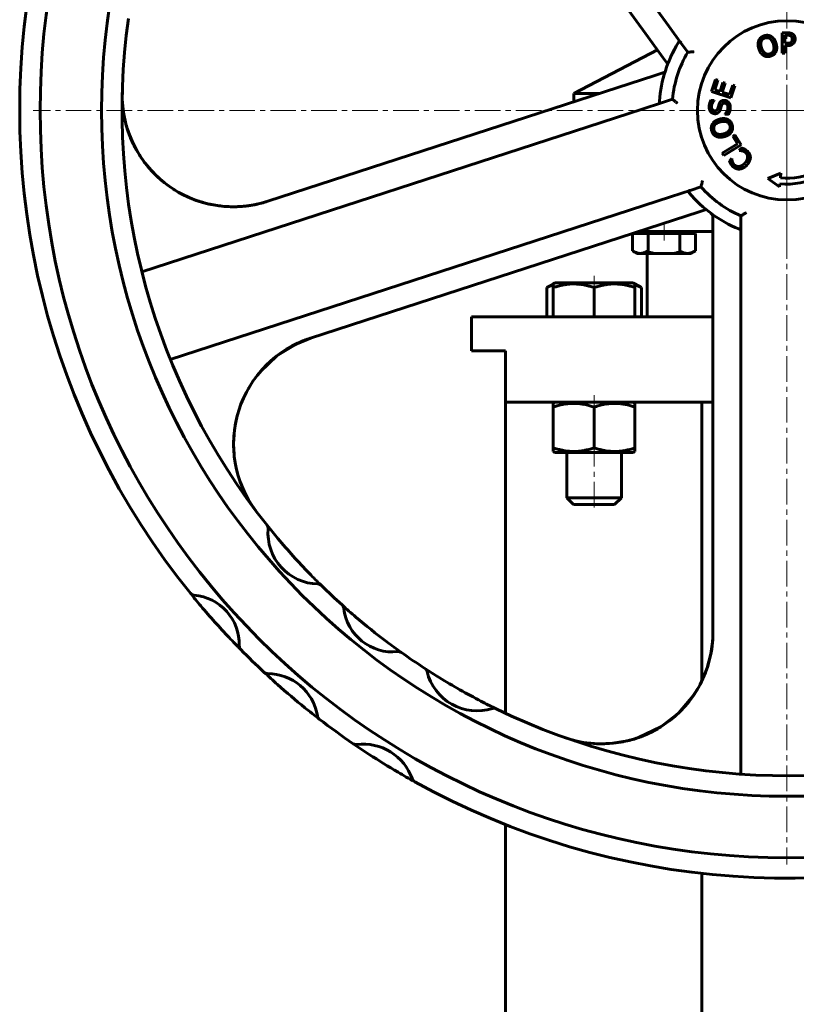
# Model space of a CAD drawing. Header units: millimetres. Extents: x -301 to 301, y -848 to 848.
# Tile 3 of 5: x -225 to 3, y 361 to 650. Entities that reach past the tile are written whole.
import ezdxf

# ---------------------------------------------------------------- set-up
doc = ezdxf.new("R2010")
doc.units = ezdxf.units.MM
for name, pattern in [('K5LT-1', [0]), ('K5LT_AXLED', [12, 7.5, -1.5, 1.5, -1.5]), ('K5LT_BASIC', [0])]:
    doc.linetypes.add(name, pattern=pattern)
doc.layers.add('Системный слой (1)', color=7, linetype='Continuous', true_color=0x6c6c6c)

# ---------------------------------------------------------------- blocks, each defined once
blk = doc.blocks.new('U0')
at = {"layer": 'Системный слой (1)', "color": 143, "linetype": 'K5LT_BASIC', "lineweight": 60, "true_color": 0x33acca}
for p, q in [((-67.97, 523.06), (-56.57, 523.06)), ((-56.57, 523.06), (-45.17, 523.06))]:
    blk.add_line(p, q, dxfattribs=at)
blk = doc.blocks.new('U1')
at = {"layer": 'Системный слой (1)', "color": 143, "linetype": 'K5LT_BASIC', "lineweight": 60, "true_color": 0x33acca}
for p, q in [((-143.77, 555), (-149.55, 551.44)), ((-139.73, 556.62), (-143.77, 555)), ((-149.55, 551.44), (-154.47, 546.73)), ((-154.47, 546.73), (-156, 544.81)), ((-161.1, 534.25), (-161.78, 531.16)), ((-161.78, 531.16), (-162.17, 528.02)), ((-162.17, 528.02), (-162.26, 524.84))]:
    blk.add_line(p, q, dxfattribs=at)
blk = doc.blocks.new('U3')
at = {"layer": 'Системный слой (1)', "color": 143, "linetype": 'K5LT_BASIC', "lineweight": 60, "true_color": 0x33acca}
for p, q in [((-192.74, 615.97), (-193.5, 618.14)), ((-191.83, 613.86), (-192.74, 615.97)), ((-190.78, 611.82), (-191.83, 613.86)), ((-188.24, 607.94), (-189.82, 610.21)), ((-186.48, 605.82), (-188.24, 607.94)), ((-184.54, 603.85), (-186.48, 605.82))]:
    blk.add_line(p, q, dxfattribs=at)
blk = doc.blocks.new('U7')
at = {"layer": 'Системный слой (1)', "color": 143, "linetype": 'K5LT_BASIC', "lineweight": 60, "true_color": 0x33acca}
for p, q in [((-156.59, 543.98), (-155.2, 545.87)), ((-155.2, 545.87), (-153.88, 547.44)), ((-157.84, 541.99), (-156.59, 543.98)), ((-157.98, 541.75), (-157.84, 541.99)), ((-162.25, 526.77), (-162.15, 528.38)), ((-162.15, 528.38), (-161.99, 529.86)), ((-162.27, 525.96), (-162.25, 526.77)), ((-162.27, 525.56), (-162.27, 525.96)), ((-162.27, 525.36), (-162.27, 525.56)), ((-162.27, 525.25), (-162.27, 525.36)), ((-162.26, 525.11), (-162.27, 525.25)), ((-162.26, 525.04), (-162.26, 525.11)), ((-162.26, 525.01), (-162.26, 525.04)), ((-162.26, 524.96), (-162.26, 525.01)), ((-162.26, 524.85), (-162.26, 524.96)), ((-162.14, 522.93), (-162.26, 524.85))]:
    blk.add_line(p, q, dxfattribs=at)
blk = doc.blocks.new('U12')
at = {"layer": 'Системный слой (1)', "color": 143, "linetype": 'K5LT_BASIC', "lineweight": 60, "true_color": 0x33acca}
for p, q in [((-37.9, 442.15), (-40.59, 440.75)), ((-46.1, 438.77), (-46.32, 438.72)), ((-44.81, 439.14), (-46.1, 438.77)), ((-44.17, 439.34), (-44.81, 439.14)), ((-43.85, 439.44), (-44.17, 439.34)), ((-43.69, 439.5), (-43.85, 439.44)), ((-43.61, 439.53), (-43.69, 439.5)), ((-43.52, 439.56), (-43.61, 439.53)), ((-43.43, 439.59), (-43.52, 439.56)), ((-43.4, 439.6), (-43.43, 439.59)), ((-40.59, 440.75), (-43.4, 439.6)), ((-53.37, 437.73), (-54.99, 437.72)), ((-51.02, 437.89), (-53.37, 437.73)), ((-48.69, 438.21), (-51.02, 437.89)), ((-47.97, 438.35), (-48.69, 438.21))]:
    blk.add_line(p, q, dxfattribs=at)
blk = doc.blocks.new('U13')
at = {"layer": 'Системный слой (1)', "color": 143, "linetype": 'K5LT_BASIC', "lineweight": 60, "true_color": 0x33acca}
for p, q in [((-182.73, 602.29), (-182.95, 602.47)), ((-182.5, 602.11), (-182.73, 602.29)), ((-182.27, 601.93), (-182.5, 602.11)), ((-174.95, 597.67), (-177.58, 598.92)), ((-172.23, 596.66), (-174.95, 597.67)), ((-169.43, 595.9), (-172.23, 596.66))]:
    blk.add_line(p, q, dxfattribs=at)
blk = doc.blocks.new('U14')
at = {"layer": 'Системный слой (1)', "color": 143, "linetype": 'K5LT_BASIC', "lineweight": 60, "true_color": 0x33acca}
for p, q in [((-26.21, 453.8), (-27.8, 451.36)), ((-27.8, 451.36), (-29.61, 449.06)), ((-29.61, 449.06), (-31.62, 446.93)), ((-36.86, 442.79), (-37.29, 442.52)), ((-36.42, 443.07), (-36.86, 442.79)), ((-35.99, 443.36), (-36.42, 443.07))]:
    blk.add_line(p, q, dxfattribs=at)
blk = doc.blocks.new('U15')
at = {"layer": 'Системный слой (1)', "color": 143, "linetype": 'K5LT_BASIC', "lineweight": 60, "true_color": 0x33acca}
for p, q in [((-22.32, 464.06), (-21.78, 468.24)), ((-23.4, 459.98), (-22.32, 464.06)), ((-25, 456.06), (-23.4, 459.98)), ((-31.74, 446.82), (-27.43, 451.88)), ((-27.43, 451.88), (-26.99, 452.54)), ((-26.99, 452.54), (-26.97, 452.57)), ((-26.97, 452.57), (-26.94, 452.62)), ((-26.94, 452.62), (-26.92, 452.64)), ((-37.04, 442.68), (-31.74, 446.82)), ((-43.53, 439.56), (-37.04, 442.68)), ((-46.8, 438.6), (-45.93, 438.82)), ((-58.68, 438.02), (-55.31, 437.74)), ((-55.31, 437.74), (-51.03, 437.89)), ((-51.03, 437.89), (-46.8, 438.6))]:
    blk.add_line(p, q, dxfattribs=at)
blk = doc.blocks.new('U22')
at = {"layer": 'Системный слой (1)', "color": 143, "linetype": 'K5LT_BASIC', "lineweight": 60, "true_color": 0x33acca}
for start, end in [(304.2043, 0), (250.4513, 304.2043)]:
    blk.add_arc((-54.33, 470.34), 32.62, start, end, dxfattribs=at)
blk = doc.blocks.new('U24')
at = {"layer": 'Системный слой (1)', "color": 143, "linetype": 'K5LT_BASIC', "lineweight": 60, "true_color": 0x33acca}
for p, q in [((-69.81, 571.77), (-70.42, 571.44)), ((-69.19, 572.05), (-69.81, 571.77)), ((-68.57, 572.27), (-69.19, 572.05))]:
    blk.add_line(p, q, dxfattribs=at)
blk = doc.blocks.new('U25')
at = {"layer": 'Системный слой (1)', "color": 143, "linetype": 'K5LT_BASIC', "lineweight": 60, "true_color": 0x33acca}
for p, q in [((-43.94, 572.05), (-44.57, 572.27)), ((-43.32, 571.77), (-43.94, 572.05)), ((-42.71, 571.44), (-43.32, 571.77))]:
    blk.add_line(p, q, dxfattribs=at)
blk = doc.blocks.new('U28')
at = {"layer": 'Системный слой (1)', "color": 143, "linetype": 'K5LT_BASIC', "lineweight": 60, "true_color": 0x33acca}
for p, q in [((-43.59, 587.86), (-21.71, 587.86)), ((20.29, 587.86), (39.01, 587.86))]:
    blk.add_line(p, q, dxfattribs=at)
blk = doc.blocks.new('U31')
at = {"layer": 'Системный слой (1)', "color": 143, "linetype": 'K5LT_BASIC', "lineweight": 60, "true_color": 0x33acca}
for p, q in [((-92.5, 562.86), (-21.71, 562.86)), ((20.29, 562.86), (92.5, 562.86))]:
    blk.add_line(p, q, dxfattribs=at)
blk = doc.blocks.new('U33')
at = {"layer": 'Системный слой (1)', "color": 143, "linetype": 'K5LT_BASIC', "lineweight": 60, "true_color": 0x33acca}
for p, q in [((-25, 456.06), (-25, 537.86)), ((-25, -117.14), (-25, 399.75))]:
    blk.add_line(p, q, dxfattribs=at)
blk = doc.blocks.new('U36')
at = {"layer": 'Системный слой (1)', "color": 143, "linetype": 'K5LT_BASIC', "lineweight": 60, "true_color": 0x33acca}
for p, q in [((-82.5, 537.86), (-21.71, 537.86)), ((20.29, 537.86), (82.5, 537.86))]:
    blk.add_line(p, q, dxfattribs=at)
blk = doc.blocks.new('U38')
at = {"layer": 'Системный слой (1)', "color": 143, "linetype": 'K5LT_BASIC', "lineweight": 60, "true_color": 0x33acca}
for p, q in [((-82.5, 446.67), (-82.5, 537.86)), ((-82.5, -117.14), (-82.5, 414.03))]:
    blk.add_line(p, q, dxfattribs=at)
blk = doc.blocks.new('U39')
at = {"layer": 'Системный слой (1)', "color": 143, "linetype": 'K5LT_BASIC', "lineweight": 60, "true_color": 0x33acca}
for p, q in [((-62.5, 628.36), (-54.86, 628.36)), ((50.28, 628.36), (62.5, 628.36))]:
    blk.add_line(p, q, dxfattribs=at)
blk = doc.blocks.new('U49')
at = {"layer": 'Системный слой (1)', "color": 30, "linetype": 'K5LT_AXLED', "lineweight": 18, "true_color": 0xff8000}
for q in [(0, 844.36), (-221, 623.36), (221, 623.36), (0, 402.36)]:
    blk.add_line((0, 623.36), q, dxfattribs=at)

msp = doc.modelspace()

# ---------------------------------------------------------------- linework, layer by layer
at = {"layer": 'Системный слой (1)', "color": 143, "linetype": 'K5LT_BASIC', "lineweight": 60, "true_color": 0x33acca}
for p, q in [((-125.26, 772.8), (-34.6, 648.01)), ((-106.65, 735.62), (-40.7, 644.85)), ((-34.6, 648.01), (-30.89, 642.91)), ((-40.7, 644.85), (-36.39, 638.91)), ((-1.45, 640.12), (-1.37, 646.12)), ((-1.37, 646.12), (0.13, 646.1)), ((-0.59, 645.42), (-0.62, 643.03)), ((0.07, 645.41), (-0.59, 645.42)), ((-37.98, 641.11), (-62.5, 628.36)), ((-30.89, 642.91), (-29.1, 640.45)), ((-0.63, 642.35), (-0.65, 640.11)), ((0.05, 642.34), (-0.63, 642.35)), ((-0.62, 643.03), (-0.07, 643.02)), ((-36.39, 638.91), (-34.95, 636.94)), ((-0.65, 640.11), (-1.45, 640.12)), ((-39.02, 633.5), (-46, 631.23)), ((-35.79, 634.55), (-39.02, 633.5)), ((-22.13, 628.9), (-20.94, 632.46)), ((-20.27, 632.24), (-21.2, 629.43)), ((-20.94, 632.46), (-20.27, 632.24)), ((-46, 631.23), (-152.23, 596.72)), ((-21.2, 629.43), (-19.64, 628.91)), ((-19.64, 628.91), (-18.77, 631.53)), ((-18.1, 631.31), (-18.97, 628.69)), ((-18.77, 631.53), (-18.1, 631.31)), ((-16.85, 627.99), (-15.92, 630.79)), ((-15.25, 630.57), (-16.43, 627.01)), ((-15.92, 630.79), (-15.25, 630.57)), ((-62.5, 625.87), (-62.5, 628.36)), ((-33.59, 626.64), (-36.48, 625.7)), ((-22.35, 626.26), (-21.4, 626.22)), ((-16.43, 627.01), (-22.13, 628.9)), ((-21.4, 626.22), (-21.4, 626.16)), ((-18.97, 628.69), (-16.85, 627.99)), ((-42.48, 623.75), (-189.18, 576.08)), ((-36.48, 625.7), (-42.48, 623.75)), ((-18.18, 622.22), (-18.18, 622.27)), ((-17.18, 622.17), (-18.18, 622.22)), ((-15.89, 615.85), (-15.29, 616.23)), ((-14.48, 613.58), (-15.89, 615.85)), ((-15.29, 616.23), (-13.45, 613.28)), ((-18.97, 610.78), (-14.48, 613.58)), ((-13.45, 613.28), (-18.54, 610.11)), ((-14, 611.63), (-13.35, 612.33)), ((-18.54, 610.11), (-18.97, 610.78)), ((-16.87, 608.52), (-16.22, 609.23)), ((-16.22, 609.23), (-16.17, 609.18)), ((-13.95, 611.59), (-14, 611.63)), ((-5.65, 603.38), (-1.77, 604.94)), ((-2.2, 601.01), (-5.65, 603.38)), ((-1.77, 604.94), (-1.92, 603.62)), ((-28.14, 600.02), (-25.25, 600.96)), ((-2.11, 601.87), (-2.2, 601.01)), ((-180.84, 550.4), (-34.14, 598.07)), ((-34.14, 598.07), (-28.14, 600.02)), ((-33.02, 591.29), (-26.04, 593.56)), ((-26.04, 593.56), (-23.72, 594.31)), ((-21.71, 592.01), (-21.71, 591.77)), ((-21.71, 591.77), (-21.71, 589.38)), ((-13.5, 592.42), (-13.5, 589.38)), ((-139.73, 556.62), (-33.02, 591.29)), ((-21.71, 589.38), (-21.71, 582.04)), ((-13.5, 589.38), (-13.5, 583.08)), ((-45.3, 587.26), (-42.99, 587.26)), ((-45.3, 587.26), (-45.3, 582.17)), ((-44.06, 587.7), (-44.06, 587.26)), ((-42.99, 587.26), (-40.68, 587.26)), ((-40.68, 587.26), (-36.06, 587.26)), ((-40.68, 587.26), (-40.68, 582.17)), ((-36.06, 587.26), (-31.44, 587.26)), ((-31.44, 587.26), (-31.44, 582.17)), ((-31.44, 587.26), (-29.13, 587.26)), ((-29.13, 587.26), (-26.82, 587.26)), ((-28.06, 587.86), (-28.06, 587.26)), ((-26.82, 587.26), (-26.82, 582.17)), ((-13.5, 583.08), (-13.5, 428.82)), ((-45.3, 582.17), (-44.06, 581.46)), ((-44.06, 581.46), (-42.99, 581.46)), ((-42.99, 581.46), (-36.06, 581.46)), ((-41, 562.86), (-41, 581.46)), ((-36.06, 581.46), (-29.13, 581.46)), ((-29.13, 581.46), (-28.06, 581.46)), ((-26.82, 582.17), (-28.06, 581.46)), ((-21.71, 582.04), (-21.71, 470.34)), ((-70.42, 571.44), (-68.57, 572.51)), ((-70.42, 562.86), (-70.42, 571.44)), ((-68.57, 572.51), (-67.97, 572.86)), ((-68.57, 571.44), (-68.57, 572.51)), ((-68.57, 562.86), (-68.57, 571.44)), ((-45.17, 572.86), (-67.97, 572.86)), ((-56.57, 562.86), (-56.57, 571.44)), ((-44.57, 572.51), (-45.17, 572.86)), ((-44.57, 572.51), (-44.57, 571.44)), ((-42.71, 571.44), (-44.57, 572.51)), ((-44.57, 562.86), (-44.57, 571.44)), ((-42.71, 562.86), (-42.71, 571.44)), ((-92.5, 552.86), (-92.5, 562.86)), ((-92.5, 552.86), (-82.5, 552.86)), ((-82.5, 537.86), (-82.5, 552.86)), ((-67.97, 537.86), (-68.57, 537.51)), ((-68.57, 536.44), (-68.57, 537.51)), ((-45.17, 537.86), (-44.57, 537.51)), ((-44.57, 537.51), (-44.57, 536.44)), ((-68.57, 536.44), (-68.57, 524.47)), ((-56.57, 536.44), (-56.57, 524.47)), ((-44.57, 536.44), (-44.57, 524.47)), ((-68.57, 523.4), (-68.57, 524.47)), ((-68.57, 523.4), (-67.97, 523.06)), ((-64.57, 523.06), (-64.57, 509.86)), ((-48.57, 523.06), (-48.57, 509.86)), ((-44.57, 523.4), (-45.17, 523.06)), ((-44.57, 524.47), (-44.57, 523.4)), ((-48.57, 509.86), (-64.57, 509.86)), ((-64.57, 509.86), (-62.57, 507.86)), ((-50.57, 507.86), (-62.57, 507.86)), ((-48.57, 509.86), (-50.57, 507.86)), ((-152.45, 501.76), (-152.46, 501.78)), ((-136.55, 484.14), (-136.62, 484.21)), ((-130.38, 478.35), (-130.45, 478.42)), ((-113.05, 464.47), (-113.13, 464.53)), ((-106.12, 459.76), (-106.16, 459.79)), ((-85.29, 448), (-85.31, 448.01))]:
    msp.add_line(p, q, dxfattribs=at)
at = {"layer": 'Системный слой (1)', "color": 30, "linetype": 'K5LT_AXLED', "lineweight": 18, "true_color": 0xff8000}
for p, q in [((0, 596.36), (0, 630.36)), ((0, 585.86), (0, 599.86)), ((-36.06, 589.86), (-36.06, 585.26)), ((-56.57, 574.86), (-56.57, 569.44)), ((-56.57, 539.86), (-56.57, 534.44)), ((-56.57, 526.47), (-56.57, 505.86))]:
    msp.add_line(p, q, dxfattribs=at)
at = {"layer": 'Системный слой (1)', "color": 143, "linetype": 'K5LT_BASIC', "lineweight": 60, "true_color": 0x33acca}
msp.add_circle((0, 623.36), 26.25, dxfattribs=at)
for centre, radius, start, end in [((0, 623.36), 219, 90, 180), ((0, 623.36), 219, 180, 90), ((0, 623.36), 201, 90, 180), ((0, 623.36), 201, 180, 90), ((0, 623.36), 225, 168.9739, 218.9657), ((0, 623.36), 195, 172.0629, 218.5678), ((0, 623.36), 37.5, 148.193, 175.807), ((0, 623.36), 33.75, 149.5782, 174.4218), ((0, 623.36), 21.59, 264.3949, 29.5705), ((0, 623.36), 19.83, 264.4513, 28.7421), ((-162.32, 627.74), 32.62, 178.4513, 288), ((0, 623.36), 33.75, 221.5782, 246.4218), ((0, 623.36), 37.5, 220.193, 247.807), ((-23.21, 592.01), 1.5, 0, 53.4838), ((-129.64, 525.59), 32.63, 108, 217.0201), ((-153.64, 500.85), 1.5, 355.4061, 38.5678), ((0, 623.36), 195, 218.5678, 220.04), ((-137.23, 499.53), 14.96, 175.4061, 268.7165), ((0, 623.36), 195, 220.04, 224.0826), ((0, 623.36), 195, 224.0826, 225.5548), ((-137.59, 483.07), 1.5, 45.5548, 88.7165), ((-137.59, 483.07), 1.5, 45.5548, 88.7165), ((0, 623.36), 195, 225.5548, 228.0097), ((0, 623.36), 225, 218.9657, 220.2031), ((-173.78, 482.81), 1.5, 218.9657, 265.1398), ((-173.78, 482.81), 1.5, 218.9657, 265.1398), ((-175.13, 466.84), 14.53, 358.4355, 85.1398), ((0, 623.36), 225, 220.2031, 223.3722), ((-131.46, 477.31), 1.5, 6.5621, 48.0097), ((0, 623.36), 195, 228.0097, 229.5856), ((-115.6, 479.13), 14.47, 186.5621, 276.0138), ((0, 623.36), 195, 229.5856, 232.9903), ((0, 623.36), 225, 223.3722, 224.6096), ((0, 623.36), 195, 232.9903, 234.5662), ((-159.11, 466.4), 1.5, 178.4355, 224.6096), ((0, 623.36), 225, 224.6096, 227.0315), ((-113.92, 463.25), 1.5, 54.5662, 96.0138), ((-113.92, 463.25), 1.5, 54.5662, 96.0138), ((0, 623.36), 195, 234.5662, 237.0143), ((-106.98, 458.53), 1.5, 13.6168, 57.0143), ((0, 623.36), 195, 237.0143, 238.4741), ((-90.91, 462.42), 15.04, 193.6168, 287.4604), ((-152.34, 459.81), 1.5, 227.0315, 270.0167), ((-152.34, 459.81), 1.5, 227.0315, 270.0167), ((0, 623.36), 225, 227.0315, 228.4034), ((-152.33, 443.49), 14.83, 9.4598, 90.0167), ((0, 623.36), 195, 238.4741, 242.6031), ((0, 623.36), 225, 228.4034, 231.0732), ((0, 623.36), 195, 242.6031, 244.0629), ((0, 623.36), 225, 231.0732, 232.445), ((-85.95, 446.65), 1.5, 64.0629, 107.4604), ((-85.95, 446.65), 1.5, 64.0629, 107.4604), ((0, 623.36), 195, 244.0629, 290.5678), ((-136.23, 446.17), 1.5, 189.4598, 232.445), ((0, 623.36), 225, 232.445, 235.5778), ((-126.34, 438.99), 1.5, 235.5778, 277.2525), ((0, 623.36), 225, 235.578, 237.0115), ((-126.34, 438.99), 1.5, 235.5778, 277.2525), ((-124.23, 422.4), 15.23, 19.2993, 97.2525), ((0, 623.36), 225, 237.0115, 239.5402), ((0, 623.36), 225, 239.5402, 240.9739), ((-108.44, 427.93), 1.5, 199.2993, 240.9739), ((0, 623.36), 225, 240.9739, 290.9657)]:
    msp.add_arc(centre, radius, start, end, dxfattribs=at)
for points, knots in [([(-31.07, 643.16), (-31.12, 643.22), (-31.16, 643.27), (-31.26, 643.39), (-31.33, 643.44), (-31.44, 643.49), (-31.5, 643.49), (-31.6, 643.45), (-31.65, 643.41), (-31.76, 643.29), (-31.81, 643.21), (-31.87, 643.12)], [0.2608418, 0.2608418, 0.2608418, 0.2608418, 0.2790731, 0.2790731, 0.3079284, 0.3079284, 0.3319293, 0.3319293, 0.3565294, 0.3565294, 0.3833464, 0.3833464, 0.3833464, 0.3833464]), ([(-29.1, 640.45), (-29.1, 640.45), (-29.07, 640.45), (-28.94, 640.45), (-28.84, 640.46), (-28.58, 640.47), (-28.4, 640.48), (-28.07, 640.49), (-27.93, 640.5), (-27.63, 640.51), (-27.47, 640.51), (-27.31, 640.52), (-27.31, 640.52), (-27.3, 640.52)], [0, 0, 0, 0, 0.0329948, 0.0329948, 0.0686923, 0.0686923, 0.1108171, 0.1108171, 0.1413526, 0.1413526, 0.1725803, 0.1725803, 0.173117, 0.173117, 0.173117, 0.173117]), ([(-32.18, 625.52), (-32.18, 625.52), (-32.18, 625.52), (-32.31, 625.62), (-32.43, 625.72), (-32.67, 625.9), (-32.78, 625.99), (-33.04, 626.2), (-33.18, 626.31), (-33.39, 626.47), (-33.46, 626.54), (-33.56, 626.62), (-33.59, 626.64), (-33.59, 626.64)], [-0.0005397, -0.0005397, -0.0005397, -0.0005397, 0, 0, 0.0314048, 0.0314048, 0.0621135, 0.0621135, 0.1044772, 0.1044772, 0.1403771, 0.1403771, 0.1735591, 0.1735591, 0.1735591, 0.1735591]), ([(-37.4, 626.1), (-37.41, 625.96), (-37.41, 625.85), (-37.38, 625.68), (-37.35, 625.62), (-37.27, 625.55), (-37.22, 625.53), (-37.08, 625.52), (-36.99, 625.54), (-36.86, 625.58), (-36.82, 625.59), (-36.78, 625.6)], [0.0004272, 0.0004272, 0.0004272, 0.0004272, 0.0324956, 0.0324956, 0.0584265, 0.0584265, 0.0828791, 0.0828791, 0.1103583, 0.1103583, 0.1214058, 0.1214058, 0.1214058, 0.1214058]), ([(-194.21, 620.9), (-193.91, 619.52), (-193.53, 618.17), (-192.8, 616.1), (-192.5, 615.37), (-192.13, 614.5), (-192.06, 614.35), (-191.8, 613.8), (-191.62, 613.4), (-190.81, 611.79), (-190.05, 610.67), (-189.36, 609.5), (-189.36, 609.49), (-188.58, 608.35), (-187.74, 607.26), (-185.89, 605.17), (-184.89, 604.16), (-182.76, 602.29), (-181.63, 601.42), (-180.1, 600.39), (-179.76, 600.16), (-178.59, 599.48), (-177.79, 599.01), (-175.72, 597.97), (-174.45, 597.43), (-172.92, 596.89), (-172.7, 596.82), (-172.37, 596.71), (-172.26, 596.67), (-171.15, 596.36), (-170.14, 596.06), (-167.78, 595.56), (-166.43, 595.36), (-164.43, 595.19), (-163.79, 595.16), (-162.65, 595.13), (-162.15, 595.13), (-161.43, 595.14), (-161.21, 595.15), (-160.89, 595.16), (-160.79, 595.17), (-160.59, 595.18), (-160.5, 595.18), (-160.34, 595.19), (-160.29, 595.19), (-160.17, 595.2), (-160.12, 595.2), (-159.95, 595.22), (-159.84, 595.22), (-159.5, 595.25), (-159.28, 595.27), (-158.61, 595.34), (-158.16, 595.39), (-157.27, 595.52), (-156.82, 595.59), (-156.37, 595.67)], [0, 0, 0, 0, 2.824876, 2.824876, 4.395161, 4.395161, 4.728279, 4.728279, 5.611995, 5.611995, 8.326543, 8.326543, 8.342447, 8.342447, 11.1028, 11.1028, 13.951817, 13.951817, 16.833641, 16.833641, 17.671745, 17.671745, 19.567723, 19.567723, 22.371195, 22.371195, 22.85351, 22.85351, 23.08415, 23.08415, 25.21773, 25.21773, 28.013698, 28.013698, 29.328296, 29.328296, 30.358993, 30.358993, 30.813845, 30.813845, 31.014574, 31.014574, 31.215302, 31.215302, 31.330982, 31.330982, 31.446662, 31.446662, 31.677795, 31.677795, 32.139607, 32.139607, 33.062324, 33.062324, 34, 34, 34, 34]), ([(-25.25, 600.96), (-25.25, 600.96), (-25.24, 600.99), (-25.2, 601.11), (-25.18, 601.21), (-25.11, 601.47), (-25.06, 601.64), (-24.97, 601.95), (-24.93, 602.09), (-24.85, 602.38), (-24.81, 602.53), (-24.76, 602.69), (-24.76, 602.69), (-24.76, 602.69)], [0, 0, 0, 0, 0.0329948, 0.0329948, 0.0686923, 0.0686923, 0.1108171, 0.1108171, 0.1413526, 0.1413526, 0.1725803, 0.1725803, 0.173117, 0.173117, 0.173117, 0.173117]), ([(-28.43, 599.92), (-28.51, 599.9), (-28.58, 599.87), (-28.73, 599.8), (-28.8, 599.76), (-28.87, 599.66), (-28.88, 599.61), (-28.87, 599.5), (-28.84, 599.43), (-28.76, 599.3), (-28.71, 599.23), (-28.65, 599.15)], [0.2607718, 0.2607718, 0.2607718, 0.2607718, 0.2812991, 0.2812991, 0.3096231, 0.3096231, 0.3334955, 0.3334955, 0.3584146, 0.3584146, 0.3833767, 0.3833767, 0.3833767, 0.3833767]), ([(-152.23, 596.72), (-152.85, 596.52), (-153.47, 596.33), (-154.73, 596.01), (-155.36, 595.87), (-156.63, 595.62), (-157.27, 595.51), (-158, 595.41), (-158.09, 595.4), (-158.27, 595.38), (-158.36, 595.37), (-158.5, 595.35), (-158.53, 595.35), (-158.58, 595.34), (-158.59, 595.34), (-158.61, 595.34), (-158.61, 595.34), (-158.62, 595.34), (-158.63, 595.34), (-158.64, 595.33), (-158.64, 595.33), (-158.65, 595.33), (-158.66, 595.33), (-158.66, 595.33)], [0, 0, 0, 0, 5.6, 5.6, 11.2, 11.2, 16.8, 16.8, 17.53822, 17.53822, 18.378175, 18.378175, 18.683329, 18.683329, 18.794191, 18.794191, 18.834466, 18.834466, 18.874742, 18.874742, 18.907858, 18.907858, 18.961043, 18.961043, 18.961043, 18.961043]), ([(-12, 593.42), (-12, 593.42), (-12, 593.42), (-12.14, 593.33), (-12.27, 593.24), (-12.52, 593.07), (-12.64, 592.99), (-12.91, 592.81), (-13.06, 592.71), (-13.28, 592.57), (-13.37, 592.51), (-13.47, 592.44), (-13.5, 592.42), (-13.5, 592.42)], [-0.0005397, -0.0005397, -0.0005397, -0.0005397, 0, 0, 0.0314048, 0.0314048, 0.0621135, 0.0621135, 0.1044772, 0.1044772, 0.1403771, 0.1403771, 0.1735591, 0.1735591, 0.1735591, 0.1735591]), ([(-14.16, 588.63), (-14.04, 588.58), (-13.93, 588.55), (-13.76, 588.53), (-13.7, 588.53), (-13.6, 588.59), (-13.57, 588.63), (-13.52, 588.76), (-13.51, 588.85), (-13.5, 588.99), (-13.5, 589.03), (-13.5, 589.07)], [0.0004272, 0.0004272, 0.0004272, 0.0004272, 0.032486, 0.032486, 0.0584213, 0.0584213, 0.0828305, 0.0828305, 0.1102006, 0.1102006, 0.1213989, 0.1213989, 0.1213989, 0.1213989]), ([(-45.3, 582.17), (-45.14, 582.08), (-44.79, 581.89), (-44.31, 581.69), (-43.88, 581.56), (-43.51, 581.49), (-43.21, 581.46), (-43.04, 581.46), (-42.99, 581.46)], [0, 0, 0, 0, 1.973632, 4.159959, 5.58174, 7.045112, 8.434644, 9, 9, 9, 9]), ([(-42.99, 581.46), (-42.85, 581.46), (-42.58, 581.47), (-42.16, 581.55), (-41.79, 581.66), (-41.29, 581.85), (-40.94, 582.02), (-40.68, 582.17)], [0, 0, 0, 0, 1.447402, 2.799721, 4.280074, 5.291086, 8, 8, 8, 8]), ([(-31.44, 582.17), (-31.28, 582.08), (-30.93, 581.89), (-30.45, 581.69), (-30.02, 581.56), (-29.65, 581.49), (-29.35, 581.46), (-29.18, 581.46), (-29.13, 581.46)], [0, 0, 0, 0, 1.973632, 4.159959, 5.58174, 7.045112, 8.434644, 9, 9, 9, 9]), ([(-29.13, 581.46), (-28.99, 581.46), (-28.72, 581.47), (-28.3, 581.55), (-27.93, 581.66), (-27.43, 581.85), (-27.08, 582.02), (-26.82, 582.17)], [0, 0, 0, 0, 1.447402, 2.799721, 4.280074, 5.291086, 8, 8, 8, 8]), ([(-56.57, 571.44), (-56.98, 571.57), (-57.58, 571.76), (-58.46, 571.99), (-59.06, 572.13), (-59.77, 572.27), (-60.34, 572.36), (-61.01, 572.44), (-61.63, 572.49), (-62.36, 572.51), (-63.06, 572.51), (-63.73, 572.47), (-64.38, 572.41), (-65.12, 572.31), (-66.14, 572.13), (-67.33, 571.83), (-68.19, 571.56), (-68.57, 571.44)], [0, 0, 0, 0, 1.889793, 2.772286, 3.97396, 4.613199, 5.962253, 6.508307, 7.620707, 8.715255, 9.746093, 10.721757, 11.68135, 12.629021, 14.021816, 16.259909, 18, 18, 18, 18]), ([(-44.57, 571.44), (-44.98, 571.57), (-45.58, 571.76), (-46.46, 571.99), (-47.06, 572.13), (-47.77, 572.27), (-48.34, 572.36), (-49.01, 572.44), (-49.63, 572.49), (-50.36, 572.51), (-51.06, 572.51), (-51.73, 572.47), (-52.38, 572.41), (-53.12, 572.31), (-54.14, 572.13), (-55.33, 571.83), (-56.19, 571.56), (-56.57, 571.44)], [0, 0, 0, 0, 1.889793, 2.772286, 3.97396, 4.613199, 5.962253, 6.508307, 7.620707, 8.715255, 9.746093, 10.721757, 11.68135, 12.629021, 14.021816, 16.259909, 18, 18, 18, 18]), ([(-145.54, 554.07), (-145.39, 554.16), (-145.25, 554.24), (-144.59, 554.59), (-144.07, 554.85), (-143.02, 555.35), (-142.49, 555.58), (-141.42, 556.02), (-140.88, 556.23), (-140.33, 556.42)], [4.789877, 4.789877, 4.789877, 4.789877, 5.589127, 5.589127, 8.38369, 8.38369, 11.178254, 11.178254, 13.972817, 13.972817, 13.972817, 13.972817]), ([(-56.57, 536.44), (-56.98, 536.57), (-57.58, 536.76), (-58.46, 536.99), (-59.06, 537.13), (-59.77, 537.27), (-60.34, 537.36), (-61.01, 537.44), (-61.63, 537.49), (-62.36, 537.51), (-63.06, 537.51), (-63.73, 537.47), (-64.38, 537.41), (-65.12, 537.31), (-66.14, 537.13), (-67.33, 536.83), (-68.19, 536.56), (-68.57, 536.44)], [0, 0, 0, 0, 1.889793, 2.772286, 3.97396, 4.613199, 5.962253, 6.508307, 7.620707, 8.715255, 9.746093, 10.721757, 11.68135, 12.629021, 14.021816, 16.259909, 18, 18, 18, 18]), ([(-44.57, 536.44), (-44.98, 536.57), (-45.58, 536.76), (-46.46, 536.99), (-47.06, 537.13), (-47.77, 537.27), (-48.34, 537.36), (-49.01, 537.44), (-49.63, 537.49), (-50.36, 537.51), (-51.06, 537.51), (-51.73, 537.47), (-52.38, 537.41), (-53.12, 537.31), (-54.14, 537.13), (-55.33, 536.83), (-56.19, 536.56), (-56.57, 536.44)], [0, 0, 0, 0, 1.889793, 2.772286, 3.97396, 4.613199, 5.962253, 6.508307, 7.620707, 8.715255, 9.746093, 10.721757, 11.68135, 12.629021, 14.021816, 16.259909, 18, 18, 18, 18]), ([(-68.57, 524.47), (-68.16, 524.34), (-67.55, 524.15), (-66.68, 523.92), (-66.08, 523.78), (-65.37, 523.64), (-64.8, 523.56), (-64.13, 523.48), (-63.51, 523.42), (-62.78, 523.4), (-62.08, 523.41), (-61.41, 523.44), (-60.76, 523.5), (-60.02, 523.6), (-59, 523.79), (-57.81, 524.08), (-56.95, 524.35), (-56.57, 524.47)], [0, 0, 0, 0, 1.889793, 2.772286, 3.97396, 4.613199, 5.962253, 6.508307, 7.620707, 8.715255, 9.746093, 10.721757, 11.68135, 12.629021, 14.021816, 16.259909, 18, 18, 18, 18]), ([(-56.57, 524.47), (-56.16, 524.34), (-55.55, 524.15), (-54.68, 523.92), (-54.08, 523.78), (-53.37, 523.64), (-52.8, 523.56), (-52.13, 523.48), (-51.51, 523.42), (-50.78, 523.4), (-50.08, 523.41), (-49.41, 523.44), (-48.76, 523.5), (-48.02, 523.6), (-47, 523.79), (-45.81, 524.08), (-44.95, 524.35), (-44.57, 524.47)], [0, 0, 0, 0, 1.889793, 2.772286, 3.97396, 4.613199, 5.962253, 6.508307, 7.620707, 8.715255, 9.746093, 10.721757, 11.68135, 12.629021, 14.021816, 16.259909, 18, 18, 18, 18]), ([(-21.71, 470.34), (-21.71, 469.69), (-21.73, 469.03), (-21.81, 467.73), (-21.87, 467.08), (-22.03, 465.78), (-22.12, 465.14), (-22.25, 464.45), (-22.26, 464.41), (-22.29, 464.26), (-22.31, 464.14), (-22.34, 463.98), (-22.35, 463.94), (-22.36, 463.88), (-22.36, 463.87), (-22.37, 463.85), (-22.37, 463.85), (-22.37, 463.84), (-22.37, 463.83), (-22.37, 463.83), (-22.37, 463.82), (-22.37, 463.81), (-22.38, 463.8), (-22.38, 463.79), (-22.38, 463.78), (-22.38, 463.78)], [0, 0, 0, 0, 5.6, 5.6, 11.2, 11.2, 16.8, 16.8, 17.139045, 17.139045, 18.179245, 18.179245, 18.529952, 18.529952, 18.648194, 18.648194, 18.688059, 18.688059, 18.727925, 18.727925, 18.760703, 18.760703, 18.822717, 18.822717, 18.878688, 18.878688, 18.878688, 18.878688])]:
    msp.add_open_spline(points, degree=3, knots=knots, dxfattribs=at)
for points in [[(-8.28, 641.48), (-8.49, 642.2), (-8.47, 643.41), (-8.26, 643.9)], [(-8.26, 643.9), (-8.04, 644.39), (-7.22, 645.06), (-6.65, 645.24)], [(-7.54, 643.6), (-7.68, 643.24), (-7.65, 642.28), (-7.48, 641.72)], [(-6.44, 644.58), (-6.86, 644.46), (-7.39, 643.98), (-7.54, 643.6)], [(-6.65, 645.24), (-6.06, 645.42), (-5, 645.29), (-4.56, 645.03)], [(-4.99, 644.37), (-5.31, 644.6), (-6.04, 644.7), (-6.44, 644.58)], [(-3.99, 642.78), (-4.17, 643.35), (-4.68, 644.15), (-4.99, 644.37)], [(-4.56, 645.03), (-4.12, 644.74), (-3.42, 643.74), (-3.2, 643.02)], [(1.14, 645.17), (0.95, 645.3), (0.45, 645.41), (0.07, 645.41)], [(0.13, 646.1), (0.67, 646.09), (1.41, 645.91), (1.7, 645.71)], [(1.56, 644.25), (1.57, 644.56), (1.36, 645.02), (1.14, 645.17)], [(1.21, 643.36), (1.39, 643.54), (1.56, 643.96), (1.56, 644.25)], [(1.7, 645.71), (2.03, 645.47), (2.4, 644.76), (2.39, 644.26)], [(2.39, 644.26), (2.39, 643.87), (2.1, 643.18), (1.85, 642.94)], [(-6.92, 639.48), (-7.37, 639.76), (-8.06, 640.77), (-8.28, 641.48)], [(-7.48, 641.72), (-7.14, 640.59), (-5.82, 639.68), (-5.03, 639.92)], [(-5.03, 639.92), (-4.23, 640.16), (-3.65, 641.65), (-3.99, 642.78)], [(-3.22, 640.6), (-3.45, 640.09), (-4.27, 639.43), (-4.83, 639.26)], [(-3.2, 643.02), (-2.99, 642.32), (-3, 641.08), (-3.22, 640.6)], [(-0.07, 643.02), (0.41, 643.01), (1.01, 643.16), (1.21, 643.36)], [(1.85, 642.94), (1.54, 642.64), (0.69, 642.33), (0.05, 642.34)], [(-4.83, 639.26), (-5.41, 639.08), (-6.46, 639.19), (-6.92, 639.48)], [(-22.82, 624.5), (-22.8, 625), (-22.56, 625.89), (-22.35, 626.26)], [(-19.91, 625.19), (-19.69, 625.8), (-18.9, 626.33), (-18.34, 626.31)], [(-18.34, 626.31), (-17.98, 626.29), (-17.32, 625.97), (-17.09, 625.7)], [(-21.2, 622.4), (-21.93, 622.43), (-22.86, 623.62), (-22.82, 624.5)], [(-21.4, 626.16), (-21.68, 625.88), (-22.11, 625.01), (-22.13, 624.52)], [(-22.13, 624.52), (-22.16, 623.96), (-21.67, 623.25), (-21.25, 623.23)], [(-21.25, 623.23), (-20.87, 623.22), (-20.4, 623.6), (-20.28, 623.97)], [(-20.28, 623.97), (-20.2, 624.22), (-19.99, 624.95), (-19.91, 625.19)], [(-19.53, 623.7), (-19.62, 623.4), (-19.89, 622.92), (-20.1, 622.74)], [(-19.2, 624.77), (-19.29, 624.5), (-19.42, 624.05), (-19.53, 623.7)], [(-18.25, 625.47), (-18.61, 625.49), (-19.07, 625.15), (-19.2, 624.77)], [(-17.31, 624.09), (-17.28, 624.75), (-17.8, 625.45), (-18.25, 625.47)], [(-18.18, 622.27), (-17.79, 622.65), (-17.33, 623.63), (-17.31, 624.09)], [(-16.62, 624.11), (-16.65, 623.46), (-16.97, 622.56), (-17.18, 622.17)], [(-17.09, 625.7), (-16.84, 625.4), (-16.6, 624.66), (-16.62, 624.11)], [(-21.81, 619.5), (-21.51, 619.93), (-20.48, 620.6), (-19.76, 620.8)], [(-20.1, 622.74), (-20.31, 622.56), (-20.85, 622.38), (-21.2, 622.4)], [(-19.76, 620.8), (-19.05, 620.99), (-17.82, 620.93), (-17.34, 620.7)], [(-17.34, 620.7), (-16.84, 620.45), (-16.2, 619.61), (-16.05, 619.04)], [(-22.09, 617.42), (-22.25, 618.01), (-22.09, 619.07), (-21.81, 619.5)], [(-21.17, 619.05), (-21.4, 618.74), (-21.53, 618.01), (-21.42, 617.61)], [(-21.42, 617.61), (-21.31, 617.19), (-20.85, 616.64), (-20.48, 616.48)], [(-19.54, 619.99), (-20.11, 619.84), (-20.94, 619.35), (-21.17, 619.05)], [(-16.72, 618.87), (-16.93, 619.67), (-18.4, 620.3), (-19.54, 619.99)], [(-18.6, 616.48), (-17.46, 616.78), (-16.5, 618.07), (-16.72, 618.87)], [(-16.05, 619.04), (-15.89, 618.46), (-16.04, 617.41), (-16.34, 616.96)], [(-20.8, 615.77), (-21.28, 616), (-21.93, 616.84), (-22.09, 617.42)], [(-18.38, 615.67), (-19.11, 615.48), (-20.31, 615.54), (-20.8, 615.77)], [(-20.48, 616.48), (-20.12, 616.33), (-19.16, 616.32), (-18.6, 616.48)], [(-16.34, 616.96), (-16.63, 616.53), (-17.67, 615.86), (-18.38, 615.67)], [(-13.35, 612.33), (-13.14, 612.27), (-12.77, 612.16), (-12.53, 612.04)], [(-12.53, 612.04), (-12.28, 611.93), (-11.89, 611.69), (-11.63, 611.45)], [(-16.17, 609.18), (-16.16, 609.04), (-16.1, 608.61), (-16.02, 608.36)], [(-13.16, 611.52), (-13.41, 611.57), (-13.82, 611.6), (-13.95, 611.59)], [(-12.1, 610.95), (-12.36, 611.18), (-12.91, 611.45), (-13.16, 611.52)], [(-12.37, 607.91), (-11.95, 608.37), (-11.57, 609.22), (-11.55, 609.62)], [(-11.55, 609.62), (-11.53, 610.01), (-11.83, 610.69), (-12.1, 610.95)], [(-10.74, 609.56), (-10.74, 609.03), (-11.25, 607.91), (-11.76, 607.35)], [(-11.63, 611.45), (-11.2, 611.05), (-10.74, 610.09), (-10.74, 609.56)], [(-16.52, 607.72), (-16.62, 607.9), (-16.8, 608.3), (-16.87, 608.52)], [(-15.85, 606.89), (-16.07, 607.09), (-16.41, 607.52), (-16.52, 607.72)], [(-16.02, 608.36), (-15.93, 608.11), (-15.65, 607.62), (-15.39, 607.39)], [(-13.86, 606.18), (-14.4, 606.12), (-15.41, 606.48), (-15.85, 606.89)], [(-15.39, 607.39), (-15.11, 607.13), (-14.39, 606.89), (-13.99, 606.94)], [(-13.99, 606.94), (-13.6, 606.99), (-12.76, 607.49), (-12.37, 607.91)], [(-11.76, 607.35), (-12.27, 606.79), (-13.31, 606.23), (-13.86, 606.18)]]:
    msp.add_open_spline(points, degree=2, dxfattribs=at)
at = {"layer": 'Системный слой (1)', "color": 7, "linetype": 'K5LT-1'}
for points, knots in [([(-40.68, 582.17), (-40.58, 582.14), (-40.33, 582.07), (-39.84, 581.94), (-39.15, 581.78), (-38.43, 581.65), (-37.76, 581.56), (-37.29, 581.51), (-36.91, 581.48), (-36.63, 581.47), (-36.35, 581.46), (-36.16, 581.46), (-36.06, 581.46)], [0, 0, 0, 0, 1.432862, 3.725441, 7.16431, 11.338281, 14.003711, 16.66914, 18.001855, 19.33457, 20.667285, 22, 22, 22, 22]), ([(-36.06, 581.46), (-35.93, 581.46), (-35.68, 581.46), (-35.29, 581.48), (-34.9, 581.5), (-34.42, 581.55), (-33.84, 581.63), (-33.07, 581.76), (-32.27, 581.94), (-31.7, 582.1), (-31.44, 582.17)], [0, 0, 0, 0, 1.818464, 3.636928, 5.455392, 7.273856, 10.465691, 13.657526, 18.304216, 22, 22, 22, 22])]:
    msp.add_open_spline(points, degree=3, knots=knots, dxfattribs=at)

# ---------------------------------------------------------------- block references
at = {"layer": 'Системный слой (1)'}
for name in ['U49', 'U39', 'U3', 'U13', 'U28', 'U24', 'U25', 'U31', 'U1', 'U7', 'U36', 'U38', 'U33', 'U0', 'U22', 'U15', 'U14', 'U12']:
    msp.add_blockref(name, (0, 0), dxfattribs=at)

doc.saveas('drawing.dxf')
